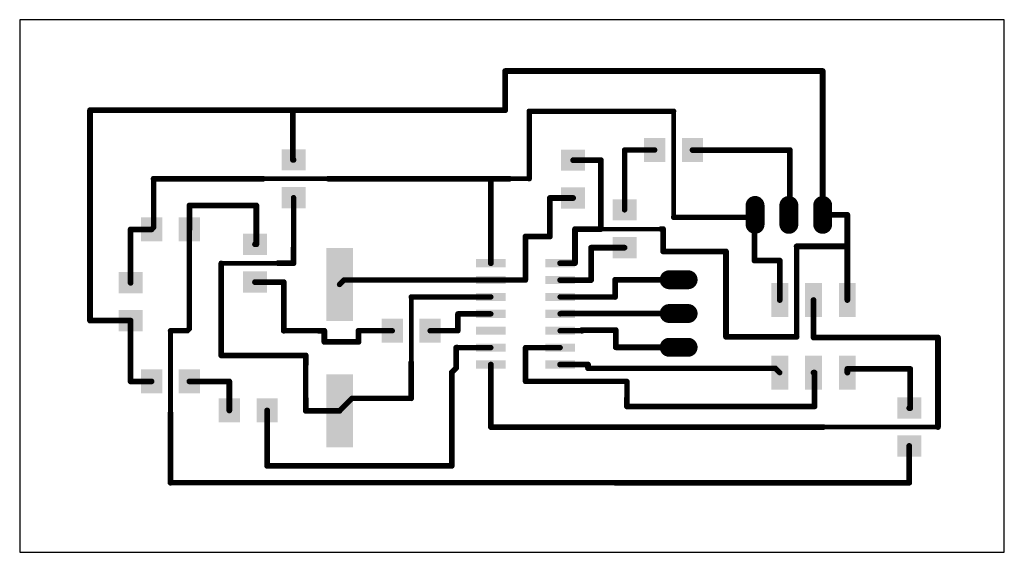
# Model space of a CAD drawing. Extents: x 54.7 to 128.7, y 35.4 to 75.5.
import ezdxf

# ---------------------------------------------------------------- set-up
doc = ezdxf.new("R2010")
doc.units = 0
for name, color, linetype in [('1', 12, 'CONTINUOUS'), ('17', 110, 'CONTINUOUS'), ('20', 31, 'CONTINUOUS')]:
    doc.layers.add(name, color=color, linetype=linetype)

# ---------------------------------------------------------------- blocks, each defined once
blk = doc.blocks.new('RECT')
blk.add_solid([(-0.5, -0.5), (0.5, -0.5), (-0.5, 0.5), (0.5, 0.5)])
blk = doc.blocks.new('LONGP100')
at = {"const_width": 1}
blk.add_lwpolyline([(-0.5, 0), (0.5, 0)], dxfattribs=at)
at = {"const_width": 0.5}
for points in [[(-0.5, 0.25, 1), (-0.5, -0.25)], [(0.5, -0.25, 1), (0.5, 0.25)]]:
    blk.add_lwpolyline(points, format="xyb", dxfattribs=at)

msp = doc.modelspace()

# ---------------------------------------------------------------- linework, layer by layer
at = {"layer": '1'}
for points, const_width in [([(91.186, 71.7106, 1), (91.186, 71.4947)], 0.2159), ([(91.294, 71.6026, 1), (91.0781, 71.6026)], 0.2159), ([(115.1446, 71.6026, 1), (114.9287, 71.6026)], 0.2159), ([(115.0366, 71.4947, 1), (115.0366, 71.7106)], 0.2159), ([(59.9948, 68.7642, 1), (59.9948, 68.5482)], 0.2159), ([(60.1028, 68.6562, 1), (59.8869, 68.6562)], 0.2159), ([(75.2348, 68.7642, 1), (75.2348, 68.5482)], 0.2159), ([(75.3428, 68.6562, 1), (75.1269, 68.6562)], 0.2159), ([(75.2348, 68.5482, 1), (75.2348, 68.7642)], 0.2159), ([(91.186, 68.5482, 1), (91.186, 68.7642)], 0.2159), ([(91.0781, 68.6562, 1), (91.294, 68.6562)], 0.2159), ([(92.9894, 68.6816, 1), (92.9894, 68.4784)], 0.2032), ([(93.091, 68.58, 1), (92.8878, 68.58)], 0.2032), ([(103.9241, 68.58, 1), (103.7463, 68.58)], 0.1778), ([(103.8352, 68.4784, 1), (103.8352, 68.6816)], 0.2032), ([(100.2538, 65.659, 1), (100.0506, 65.659)], 0.2032), ([(100.1522, 65.7606, 1), (100.1522, 65.5574)], 0.2032), ([(102.4132, 65.5574, 1), (102.4132, 65.7606)], 0.2032), ([(105.2572, 65.767, 1), (105.2572, 65.5511)], 0.2159), ([(112.6808, 65.659, 1), (112.4648, 65.659)], 0.2159), ([(112.5728, 65.5511, 1), (112.5728, 65.767)], 0.2159), ([(75.2348, 65.0299, 1), (75.2348, 64.814)], 0.2159), ([(75.2856, 64.814, 1), (75.2856, 65.0299)], 0.2159), ([(96.2914, 65.0046, 1), (96.2914, 64.7887)], 0.2159), ([(98.4822, 64.8966, 1), (98.2662, 64.8966)], 0.2159), ([(98.3742, 64.7887, 1), (98.3742, 65.0046)], 0.2159), ([(75.1269, 64.922, 1), (75.3428, 64.922)], 0.2159), ([(64.77, 63.608, 1), (64.77, 63.392)], 0.2159), ([(64.8716, 63.5, 1), (64.6684, 63.5)], 0.2032), ([(72.9996, 63.5889, 1), (72.9996, 63.4111)], 0.1778), ([(72.9996, 63.392, 1), (72.9996, 63.608)], 0.2159), ([(77.9018, 63.608, 1), (77.9018, 63.392)], 0.2159), ([(77.9018, 63.4111, 1), (77.9018, 63.5889)], 0.1778), ([(89.9922, 63.608, 1), (89.9922, 63.392)], 0.2159), ([(89.9922, 63.392, 1), (89.9922, 63.608)], 0.2159), ([(90.1065, 63.608, 1), (90.1065, 63.392)], 0.2159), ([(90.2145, 63.5, 1), (89.9986, 63.5)], 0.2159), ([(90.1065, 63.392, 1), (90.1065, 63.608)], 0.2159), ([(91.5162, 63.5889, 1), (91.5162, 63.4111)], 0.1778), ([(91.5162, 63.392, 1), (91.5162, 63.608)], 0.2159), ([(92.9894, 63.4111, 1), (92.9894, 63.5889)], 0.1778), ([(92.8878, 63.5, 1), (93.091, 63.5)], 0.2032), ([(75.3872, 62.078, 1), (75.184, 62.078)], 0.2032), ([(94.5388, 62.1606, 1), (94.5388, 61.9447)], 0.2159), ([(94.6468, 62.0526, 1), (94.4309, 62.0526)], 0.2159), ([(96.2914, 61.9447, 1), (96.2914, 62.1606)], 0.2159), ([(67.462, 61.6014, 1), (67.462, 61.3854)], 0.2159), ([(67.57, 61.4934, 1), (67.3541, 61.4934)], 0.2159), ([(72.5996, 61.4934, 1), (72.3837, 61.4934)], 0.2159), ([(72.4916, 61.3854, 1), (72.4916, 61.6014)], 0.2159), ([(100.0506, 61.1628, 1), (100.2538, 61.1628)], 0.2032), ([(103.8352, 60.706, 1), (103.8352, 60.5028)], 0.2032), ([(103.7463, 60.6044, 1), (103.9241, 60.6044)], 0.1778), ([(109.707, 60.6762, 1), (109.8506, 60.5326)], 0.2032), ([(109.7788, 60.5028, 1), (109.7788, 60.706)], 0.2032), ([(110.0138, 60.7822, 1), (109.7978, 60.7822)], 0.2159), ([(109.9058, 60.8902, 1), (109.9058, 60.6743)], 0.2159), ([(110.0284, 60.7104, 1), (109.8848, 60.854)], 0.2032), ([(109.9566, 60.6743, 1), (109.9566, 60.8902)], 0.2159), ([(112.4203, 60.8585, 1), (112.5729, 60.7059)], 0.2159), ([(112.4648, 60.8584, 1), (112.6808, 60.8584)], 0.2159), ([(112.6491, 60.7821, 1), (112.4965, 60.9347)], 0.2159), ([(115.0366, 60.8902, 1), (115.0366, 60.6743)], 0.2159), ([(114.9287, 60.7822, 1), (115.1446, 60.7822)], 0.2159), ([(116.9988, 60.7822, 1), (116.7828, 60.7822)], 0.2159), ([(116.8908, 60.6743, 1), (116.8908, 60.8902)], 0.2159), ([(64.6684, 59.842, 1), (64.8716, 59.842)], 0.2032), ([(64.8418, 59.7702, 1), (64.6982, 59.9138)], 0.2032), ([(96.5391, 59.7154, 1), (96.3231, 59.7154)], 0.2159), ([(96.4311, 59.8234, 1), (96.4311, 59.6075)], 0.2159), ([(98.3742, 59.6075, 1), (98.3742, 59.8234)], 0.2159), ([(102.8954, 59.8234, 1), (102.8954, 59.6075)], 0.2159), ([(103.1558, 59.7154, 1), (102.9399, 59.7154)], 0.2159), ([(103.0478, 59.6075, 1), (103.0478, 59.8234)], 0.2159), ([(63.0428, 59.798, 1), (63.0428, 59.5821)], 0.2159), ([(63.1508, 59.69, 1), (62.9348, 59.69)], 0.2159), ([(64.5462, 59.7618, 1), (64.6898, 59.6182)], 0.2032), ([(64.618, 59.5821, 1), (64.618, 59.798)], 0.2159), ([(67.3541, 59.69, 1), (67.57, 59.69)], 0.2159), ([(67.5636, 59.69, 1), (67.3604, 59.69)], 0.2032), ([(92.71, 59.2646, 1), (92.71, 59.0487)], 0.2159), ([(92.818, 59.1566, 1), (92.6021, 59.1566)], 0.2159), ([(94.4309, 59.1566, 1), (94.6468, 59.1566)], 0.2159), ([(94.5388, 59.0487, 1), (94.5388, 59.2646)], 0.2159), ([(98.2662, 59.7154, 1), (98.4822, 59.7154)], 0.2159), ([(98.3742, 59.798, 1), (98.3742, 59.6329)], 0.1651), ([(102.8954, 59.6329, 1), (102.8954, 59.798)], 0.1651), ([(72.39, 58.68, 1), (72.39, 58.4641)], 0.2159), ([(72.3837, 58.572, 1), (72.5996, 58.572)], 0.2159), ([(72.4916, 58.4641, 1), (72.4916, 58.68)], 0.2159), ([(75.3936, 58.293, 1), (75.1776, 58.293)], 0.2159), ([(97.6376, 58.4268, 1), (97.6376, 58.2109)], 0.2159), ([(97.7456, 58.3188, 1), (97.5297, 58.3188)], 0.2159), ([(100.1522, 58.2109, 1), (100.1522, 58.4268)], 0.2159), ([(113.0808, 58.528, 1), (113.0808, 58.312)], 0.2159), ([(113.1761, 58.42, 1), (112.9856, 58.42)], 0.1905), ([(116.9988, 58.42, 1), (116.7828, 58.42)], 0.2159), ([(116.7828, 58.42, 1), (116.9988, 58.42)], 0.2159), ([(116.8908, 58.312, 1), (116.8908, 58.528)], 0.2159), ([(75.184, 58.293, 1), (75.3872, 58.293)], 0.2032), ([(92.6021, 58.0648, 1), (92.818, 58.0648)], 0.2159), ([(92.8116, 58.0648, 1), (92.6084, 58.0648)], 0.2032), ([(103.0478, 58.147, 1), (103.0478, 57.931)], 0.2159), ([(102.9399, 58.039, 1), (103.1558, 58.039)], 0.2159), ([(107.8802, 58.039, 1), (107.6643, 58.039)], 0.2159), ([(107.7722, 57.931, 1), (107.7722, 58.147)], 0.2159), ([(69.9516, 57.15, 1), (69.7484, 57.15)], 0.2032), ([(69.85, 57.2389, 1), (69.85, 57.0611)], 0.1778), ([(74.1172, 57.258, 1), (74.1172, 57.0421)], 0.2159), ([(74.1172, 57.0611, 1), (74.1172, 57.2389)], 0.1778), ([(75.1776, 57.15, 1), (75.3936, 57.15)], 0.2159), ([(75.2856, 57.0421, 1), (75.2856, 57.258)], 0.2159), ([(89.9986, 57.15, 1), (90.2145, 57.15)], 0.2159), ([(95.3135, 57.258, 1), (95.3135, 57.0421)], 0.2159), ([(96.3231, 57.15, 1), (96.5391, 57.15)], 0.2159), ([(96.4311, 57.0421, 1), (96.4311, 57.258)], 0.2159), ([(109.9058, 57.4612, 1), (109.9058, 57.2452)], 0.2159), ([(109.7978, 57.3532, 1), (110.0138, 57.3532)], 0.2159), ([(111.9188, 57.3532, 1), (111.7028, 57.3532)], 0.2159), ([(111.8108, 57.2452, 1), (111.8108, 57.4612)], 0.2159), ([(62.9348, 55.6764, 1), (63.1508, 55.6764)], 0.2159), ([(72.39, 55.836, 1), (72.39, 55.62)], 0.2159), ([(74.657, 55.728, 1), (74.4411, 55.728)], 0.2159), ([(74.549, 55.62, 1), (74.549, 55.836)], 0.2159), ([(78.6682, 55.6218, 1), (78.8118, 55.4782)], 0.2032), ([(79.07, 55.9816, 1), (79.07, 55.7784)], 0.2032), ([(79.1418, 55.8082, 1), (78.9982, 55.9518)], 0.2032), ([(90.1065, 55.9816, 1), (90.1065, 55.7784)], 0.2032), ([(90.1065, 55.7784, 1), (90.1065, 55.9816)], 0.2032), ([(92.6084, 55.88, 1), (92.8116, 55.88)], 0.2032), ([(92.71, 55.7784, 1), (92.71, 55.9816)], 0.2032), ([(95.3135, 55.988, 1), (95.3135, 55.7721)], 0.2159), ([(97.5297, 55.88, 1), (97.7456, 55.88)], 0.2159), ([(97.6376, 55.7721, 1), (97.6376, 55.988)], 0.2159), ([(99.441, 56.0134, 1), (99.441, 55.7974)], 0.2159), ([(99.549, 55.9054, 1), (99.3331, 55.9054)], 0.2159), ([(104.2162, 55.7974, 1), (104.2162, 56.0134)], 0.2159), ([(69.958, 54.61, 1), (69.7421, 54.61)], 0.2159), ([(84.1248, 54.7116, 1), (84.1248, 54.5084)], 0.2032), ([(84.2137, 54.61, 1), (84.0359, 54.61)], 0.1778), ([(90.1065, 54.5084, 1), (90.1065, 54.7116)], 0.2032), ([(95.3135, 54.7116, 1), (95.3135, 54.5084)], 0.2032), ([(99.441, 54.5084, 1), (99.441, 54.7116)], 0.2032), ([(69.7484, 54.61, 1), (69.9516, 54.61)], 0.2032), ([(99.3331, 54.61, 1), (99.549, 54.61)], 0.2159), ([(111.7028, 54.3804, 1), (111.9188, 54.3804)], 0.2159), ([(114.4588, 54.3804, 1), (114.2429, 54.3804)], 0.2159), ([(116.7828, 54.3804, 1), (116.9988, 54.3804)], 0.2159), ([(87.63, 53.4416, 1), (87.63, 53.2384)], 0.2032), ([(87.7316, 53.34, 1), (87.5284, 53.34)], 0.2032), ([(90.1065, 53.2384, 1), (90.1065, 53.4416)], 0.2032), ([(95.2417, 53.4118, 1), (95.3853, 53.2682)], 0.2032), ([(95.3389, 53.467, 1), (95.3389, 53.2638)], 0.2032), ([(95.4107, 53.2936, 1), (95.2671, 53.4372)], 0.2032), ([(104.2162, 53.2638, 1), (104.2162, 53.467)], 0.2032), ([(59.9948, 52.9404, 1), (59.9948, 52.7244)], 0.2159), ([(59.8869, 52.8324, 1), (60.1028, 52.8324)], 0.2159), ([(63.1508, 52.8324, 1), (62.9348, 52.8324)], 0.2159), ([(63.0428, 52.7244, 1), (63.0428, 52.9404)], 0.2159), ([(66.04, 52.1716, 1), (66.04, 51.9684)], 0.2032), ([(66.1289, 52.07, 1), (65.9511, 52.07)], 0.1778), ([(67.2382, 52.1418, 1), (67.3818, 51.9982)], 0.2032), ([(67.31, 51.9684, 1), (67.31, 52.1716)], 0.2032), ([(67.3604, 52.222, 1), (67.5636, 52.222)], 0.2032), ([(67.5338, 52.1502, 1), (67.3902, 52.2938)], 0.2032), ([(74.4411, 52.07, 1), (74.657, 52.07)], 0.2159), ([(74.549, 52.1716, 1), (74.549, 51.9684)], 0.2032), ([(77.1652, 52.178, 1), (77.1652, 51.962)], 0.2159), ([(77.1652, 51.9684, 1), (77.1652, 52.1716)], 0.2032), ([(77.705, 52.07, 1), (77.4891, 52.07)], 0.2159), ([(77.597, 51.962, 1), (77.597, 52.178)], 0.2159), ([(80.2704, 52.07, 1), (80.0545, 52.07)], 0.2159), ([(80.1624, 52.1716, 1), (80.1624, 51.9684)], 0.2032), ([(82.7028, 51.9684, 1), (82.7028, 52.1716)], 0.2032), ([(85.5468, 52.1716, 1), (85.5468, 51.9684)], 0.2032), ([(87.5284, 52.07, 1), (87.7316, 52.07)], 0.2032), ([(87.63, 51.9684, 1), (87.63, 52.1716)], 0.2032), ([(95.3135, 52.1716, 1), (95.3135, 51.9684)], 0.2032), ([(96.9518, 52.2288, 1), (96.9518, 52.0129)], 0.2159), ([(97.0598, 52.1208, 1), (96.8439, 52.1208)], 0.2159), ([(96.8439, 52.07, 1), (97.0598, 52.07)], 0.2159), ([(96.9518, 51.9684, 1), (96.9518, 52.1716)], 0.2032), ([(99.5998, 52.1208, 1), (99.3838, 52.1208)], 0.2159), ([(99.4918, 52.0129, 1), (99.4918, 52.2288)], 0.2159), ([(107.7722, 51.7208, 1), (107.7722, 51.5048)], 0.2159), ([(113.0808, 51.5048, 1), (113.0808, 51.7208)], 0.2159), ([(77.597, 51.3398, 1), (77.597, 51.1238)], 0.2159), ([(77.4891, 51.2318, 1), (77.705, 51.2318)], 0.2159), ([(80.0545, 51.2318, 1), (80.2704, 51.2318)], 0.2159), ([(80.1624, 51.1238, 1), (80.1624, 51.3398)], 0.2159), ([(99.4918, 50.9334, 1), (99.4918, 50.7174)], 0.2159), ([(104.2162, 50.7174, 1), (104.2162, 50.9334)], 0.2159), ([(107.6643, 51.6128, 1), (107.8802, 51.6128)], 0.2159), ([(112.9856, 51.6128, 1), (113.1761, 51.6128)], 0.1905), ([(114.3508, 51.67, 1), (114.3508, 51.4541)], 0.2159), ([(114.2429, 51.562, 1), (114.4588, 51.562)], 0.2159), ([(123.806, 51.562, 1), (123.5901, 51.562)], 0.2159), ([(123.698, 51.4541, 1), (123.698, 51.67)], 0.2159), ([(69.85, 50.3238, 1), (69.85, 50.1078)], 0.2159), ([(69.7421, 50.2158, 1), (69.958, 50.2158)], 0.2159), ([(76.308, 50.2158, 1), (76.0921, 50.2158)], 0.2159), ([(76.2, 50.1078, 1), (76.2, 50.3238)], 0.2159), ([(87.611, 50.8, 1), (87.395, 50.8)], 0.2159), ([(87.503, 50.908, 1), (87.503, 50.6921)], 0.2159), ([(87.6046, 50.9016, 1), (87.6046, 50.6984)], 0.2032), ([(87.6046, 50.6921, 1), (87.6046, 50.908)], 0.2159), ([(90.1065, 50.6984, 1), (90.1065, 50.9016)], 0.2032), ([(92.8116, 50.8, 1), (92.6084, 50.8)], 0.2032), ([(92.71, 50.9016, 1), (92.71, 50.6984)], 0.2032), ([(95.3135, 50.6984, 1), (95.3135, 50.9016)], 0.2032), ([(99.3838, 50.8254, 1), (99.5998, 50.8254)], 0.2159), ([(76.0921, 49.53, 1), (76.308, 49.53)], 0.2159), ([(76.3016, 49.53, 1), (76.0984, 49.53)], 0.2032), ([(84.2328, 49.6824, 1), (84.0169, 49.6824)], 0.2159), ([(84.0359, 49.6824, 1), (84.2137, 49.6824)], 0.1778), ([(90.2145, 49.53, 1), (89.9986, 49.53)], 0.2159), ([(95.3135, 49.638, 1), (95.3135, 49.422)], 0.2159), ([(97.517, 49.53, 1), (97.3011, 49.53)], 0.2159), ([(97.409, 49.422, 1), (97.409, 49.638)], 0.2159), ([(87.2808, 48.9458, 1), (87.0649, 48.9458)], 0.2159), ([(87.0965, 49.0221, 1), (87.2491, 48.8695)], 0.2159), ([(87.395, 49.276, 1), (87.611, 49.276)], 0.2159), ([(87.5793, 49.1997, 1), (87.4267, 49.3523)], 0.2159), ([(97.3011, 49.2506, 1), (97.517, 49.2506)], 0.2159), ([(97.409, 49.3522, 1), (97.409, 49.149)], 0.2032), ([(111.5524, 49.3224, 1), (111.4088, 49.1788)], 0.2032), ([(111.4806, 49.149, 1), (111.4806, 49.3522)], 0.2032), ([(111.739, 48.8486, 1), (111.8826, 48.9922)], 0.2032), ([(114.3508, 49.0284, 1), (114.3508, 48.8124)], 0.2159), ([(114.535, 48.9204, 1), (114.3191, 48.9204)], 0.2159), ([(114.427, 48.8124, 1), (114.427, 49.0284)], 0.2159), ([(116.9988, 49.1998, 1), (116.7828, 49.1998)], 0.2159), ([(116.7828, 48.9204, 1), (116.9988, 48.9204)], 0.2159), ([(116.8908, 49.3078, 1), (116.8908, 49.0919)], 0.2159), ([(121.7232, 49.1998, 1), (121.5072, 49.1998)], 0.2159), ([(121.6152, 49.0919, 1), (121.6152, 49.3078)], 0.2159), ([(63.0428, 48.368, 1), (63.0428, 48.1521)], 0.2159), ([(62.9348, 48.26, 1), (63.1508, 48.26)], 0.2159), ([(64.618, 48.1521, 1), (64.618, 48.368)], 0.2159), ([(67.462, 48.368, 1), (67.462, 48.1521)], 0.2159), ([(70.568, 48.26, 1), (70.3521, 48.26)], 0.2159), ([(70.46, 48.1521, 1), (70.46, 48.368)], 0.2159), ([(92.71, 48.3616, 1), (92.71, 48.1584)], 0.2032), ([(92.6084, 48.26, 1), (92.8116, 48.26)], 0.2032), ([(100.4316, 48.26, 1), (100.2284, 48.26)], 0.2032), ([(100.33, 48.1584, 1), (100.33, 48.3616)], 0.2032), ([(76.308, 46.99, 1), (76.0921, 46.99)], 0.2159), ([(76.0984, 46.99, 1), (76.3016, 46.99)], 0.2032), ([(79.68, 47.0916, 1), (79.68, 46.8884)], 0.2032), ([(79.7518, 46.9182, 1), (79.6082, 47.0618)], 0.2032), ([(84.0169, 46.99, 1), (84.2328, 46.99)], 0.2159), ([(84.1248, 46.8884, 1), (84.1248, 47.0916)], 0.2032), ([(100.438, 46.99, 1), (100.222, 46.99)], 0.2159), ([(100.2284, 46.99, 1), (100.4316, 46.99)], 0.2032), ([(66.148, 45.8724, 1), (65.9321, 45.8724)], 0.2159), ([(65.9511, 45.8724, 1), (66.1289, 45.8724)], 0.1778), ([(70.3521, 46.0756, 1), (70.568, 46.0756)], 0.2159), ([(73.412, 46.0756, 1), (73.196, 46.0756)], 0.2159), ([(76.2, 46.158, 1), (76.2, 45.9421)], 0.2159), ([(76.0921, 46.05, 1), (76.308, 46.05)], 0.2159), ([(78.6682, 46.1218, 1), (78.8118, 45.9782)], 0.2032), ([(78.74, 45.9421, 1), (78.74, 46.158)], 0.2159), ([(100.33, 46.4884, 1), (100.33, 46.2724)], 0.2159), ([(100.222, 46.3804, 1), (100.438, 46.3804)], 0.2159), ([(114.3191, 46.3804, 1), (114.535, 46.3804)], 0.2159), ([(114.427, 46.2724, 1), (114.427, 46.4884)], 0.2159), ([(121.539, 46.361, 1), (121.539, 46.145)], 0.2159), ([(121.5072, 46.253, 1), (121.7232, 46.253)], 0.2159), ([(121.6152, 46.145, 1), (121.6152, 46.361)], 0.2159), ([(90.1065, 44.9365, 1), (90.1065, 44.7206)], 0.2159), ([(89.9986, 44.8286, 1), (90.2145, 44.8286)], 0.2159), ([(115.0874, 44.9175, 1), (115.0874, 44.7397)], 0.1778), ([(115.0874, 44.7206, 1), (115.0874, 44.9365)], 0.2159), ([(123.5901, 44.8286, 1), (123.806, 44.8286)], 0.2159), ([(123.698, 44.7397, 1), (123.698, 44.9175)], 0.1778), ([(121.647, 43.409, 1), (121.431, 43.409)], 0.2159), ([(73.196, 41.91, 1), (73.412, 41.91)], 0.2159), ([(73.304, 42.018, 1), (73.304, 41.8021)], 0.2159), ([(76.2, 42.0116, 1), (76.2, 41.8084)], 0.2032), ([(76.2, 41.8021, 1), (76.2, 42.018)], 0.2159), ([(84.9884, 42.018, 1), (84.9884, 41.8021)], 0.2159), ([(84.9884, 41.8084, 1), (84.9884, 42.0116)], 0.2032), ([(87.0649, 41.91, 1), (87.2808, 41.91)], 0.2159), ([(87.1728, 41.8021, 1), (87.1728, 42.018)], 0.2159), ([(65.9321, 40.64, 1), (66.148, 40.64)], 0.2159), ([(66.04, 40.7416, 1), (66.04, 40.5384)], 0.2032), ([(99.441, 40.748, 1), (99.441, 40.532)], 0.2159), ([(99.441, 40.5384, 1), (99.441, 40.7416)], 0.2032), ([(121.431, 40.64, 1), (121.647, 40.64)], 0.2159), ([(121.539, 40.532, 1), (121.539, 40.748)], 0.2159)]:
    msp.add_lwpolyline(points, format="xyb", dxfattribs=dict(at, const_width=const_width))
for points, const_width in [([(91.186, 71.6026), (91.186, 68.6562)], 0.4318), ([(115.0366, 71.6026), (91.186, 71.6026)], 0.4318), ([(115.0366, 60.7822), (115.0366, 71.6026)], 0.4318), ([(59.9948, 68.6562), (75.2348, 68.6562)], 0.4318), ([(59.9948, 68.6562), (59.9948, 52.8324)], 0.4318), ([(75.2348, 68.6562), (91.186, 68.6562)], 0.4318), ([(75.2348, 64.922), (75.2348, 68.6562)], 0.4318), ([(92.9894, 68.58), (103.8352, 68.58)], 0.4064), ([(92.9894, 63.5), (92.9894, 68.58)], 0.4064), ([(103.8352, 68.58), (103.8352, 60.6044)], 0.3556), ([(100.1522, 61.1628), (100.1522, 65.659)], 0.4064), ([(100.1522, 65.659), (102.4132, 65.659)], 0.4064), ([(105.2572, 65.659), (112.5728, 65.659)], 0.4318), ([(112.5728, 65.659), (112.5728, 60.8584)], 0.4318), ([(75.2856, 64.922), (75.2348, 64.922)], 0.4318), ([(98.3742, 64.8966), (96.2914, 64.8966)], 0.4318), ([(98.3742, 59.7154), (98.3742, 64.8966)], 0.4318), ([(72.9996, 63.5), (64.77, 63.5)], 0.4318), ([(64.77, 63.5), (64.77, 59.842)], 0.4064), ([(77.9018, 63.5), (72.9996, 63.5)], 0.3556), ([(77.9018, 63.5), (89.9922, 63.5)], 0.4318), ([(90.1065, 63.5), (89.9922, 63.5)], 0.4318), ([(90.1065, 63.5), (91.5162, 63.5)], 0.4318), ([(90.1065, 57.15), (90.1065, 63.5)], 0.4318), ([(92.9894, 63.5), (91.5162, 63.5)], 0.3556), ([(75.2856, 58.293), (75.2856, 62.078)], 0.4064), ([(94.5388, 62.0526), (96.2914, 62.0526)], 0.4318), ([(94.5388, 59.1566), (94.5388, 62.0526)], 0.4318), ([(67.462, 59.69), (67.462, 61.4934)], 0.4318), ([(67.462, 61.4934), (72.4916, 61.4934)], 0.4318), ([(72.4916, 61.4934), (72.4916, 58.572)], 0.4318), ([(109.7788, 60.6044), (103.8352, 60.6044)], 0.4064), ([(109.9566, 60.7822), (109.7788, 60.6044)], 0.4064), ([(109.9058, 57.3532), (109.9058, 60.7822)], 0.4318), ([(109.9058, 60.7822), (109.9566, 60.7822)], 0.4318), ([(112.5728, 60.8584), (112.4966, 60.7822)], 0.4318), ([(115.0366, 60.7822), (116.8908, 60.7822)], 0.4318), ([(116.8908, 60.7822), (116.8908, 58.42)], 0.4318), ([(64.77, 59.842), (64.618, 59.69)], 0.4064), ([(96.4311, 59.7154), (98.3742, 59.7154)], 0.4318), ([(96.4311, 57.15), (96.4311, 59.7154)], 0.4318), ([(102.8954, 59.7154), (103.0478, 59.7154)], 0.4318), ([(103.0478, 59.7154), (103.0478, 58.039)], 0.4318), ([(64.618, 59.69), (63.0428, 59.69)], 0.4318), ([(63.0428, 59.69), (63.0428, 55.6764)], 0.4318), ([(67.462, 59.69), (67.462, 52.222)], 0.4064), ([(92.71, 58.0648), (92.71, 59.1566)], 0.4318), ([(92.71, 59.1566), (94.5388, 59.1566)], 0.4318), ([(98.3742, 59.7154), (102.8954, 59.7154)], 0.3302), ([(72.4916, 58.572), (72.39, 58.572)], 0.4318), ([(75.2856, 57.15), (75.2856, 58.293)], 0.4318), ([(100.1522, 58.3188), (97.6376, 58.3188)], 0.4318), ([(97.6376, 58.3188), (97.6376, 55.88)], 0.4318), ([(116.8908, 58.42), (113.0808, 58.42)], 0.4318), ([(113.0808, 58.42), (113.0808, 51.6128)], 0.381), ([(116.8908, 58.42), (116.8908, 54.3804)], 0.4318), ([(92.71, 55.88), (92.71, 58.0648)], 0.4064), ([(103.0478, 58.039), (107.7722, 58.039)], 0.4318), ([(107.7722, 51.6128), (107.7722, 58.039)], 0.4318), ([(69.85, 57.15), (69.85, 54.61)], 0.4064), ([(69.85, 57.15), (74.1172, 57.15)], 0.3556), ([(74.1172, 57.15), (75.2856, 57.15)], 0.4318), ([(95.3135, 57.15), (96.4311, 57.15)], 0.4318), ([(111.8108, 57.3532), (109.9058, 57.3532)], 0.4318), ([(111.8108, 54.3804), (111.8108, 57.3532)], 0.4318), ([(72.39, 55.728), (74.549, 55.728)], 0.4318), ([(74.549, 55.728), (74.549, 52.07)], 0.4318), ([(78.74, 55.55), (79.07, 55.88)], 0.4064), ([(79.07, 55.88), (90.1065, 55.88)], 0.4064), ([(92.71, 55.88), (90.1065, 55.88)], 0.4064), ([(97.6376, 55.88), (95.3135, 55.88)], 0.4318), ([(104.2162, 55.9054), (99.441, 55.9054)], 0.4318), ([(99.441, 55.9054), (99.441, 54.61)], 0.4318), ([(69.85, 54.61), (69.85, 50.2158)], 0.4318), ([(84.1248, 54.61), (90.1065, 54.61)], 0.4064), ([(84.1248, 54.61), (84.1248, 49.6824)], 0.3556), ([(99.441, 54.61), (95.3135, 54.61)], 0.4064), ([(114.3508, 54.3804), (114.3508, 51.562)], 0.4318), ([(90.1065, 53.34), (87.63, 53.34)], 0.4064), ([(87.63, 52.07), (87.63, 53.34)], 0.4064), ([(95.3135, 53.34), (95.3389, 53.3654)], 0.4064), ([(104.2162, 53.3654), (95.3389, 53.3654)], 0.4064), ([(59.9948, 52.8324), (63.0428, 52.8324)], 0.4318), ([(63.0428, 52.8324), (63.0428, 48.26)], 0.4318), ([(67.31, 52.07), (66.04, 52.07)], 0.4064), ([(66.04, 52.07), (66.04, 45.8724)], 0.3556), ([(67.462, 52.222), (67.31, 52.07)], 0.4064), ([(74.549, 52.07), (77.1652, 52.07)], 0.4064), ([(77.1652, 52.07), (77.597, 52.07)], 0.4318), ([(77.597, 52.07), (77.597, 51.2318)], 0.4318), ([(80.1624, 51.2318), (80.1624, 52.07)], 0.4318), ([(80.1624, 52.07), (82.7028, 52.07)], 0.4064), ([(85.5468, 52.07), (87.63, 52.07)], 0.4064), ([(95.3135, 52.07), (96.9518, 52.07)], 0.4064), ([(99.4918, 52.1208), (96.9518, 52.1208)], 0.4318), ([(96.9518, 52.1208), (96.9518, 52.07)], 0.4318), ([(99.4918, 50.8254), (99.4918, 52.1208)], 0.4318), ([(113.0808, 51.6128), (107.7722, 51.6128)], 0.4318), ([(77.597, 51.2318), (80.1624, 51.2318)], 0.4318), ([(104.2162, 50.8254), (99.4918, 50.8254)], 0.4318), ([(114.3508, 51.562), (123.698, 51.562)], 0.4318), ([(123.698, 51.562), (123.698, 44.8286)], 0.4318), ([(69.85, 50.2158), (76.2, 50.2158)], 0.4318), ([(76.2, 50.2158), (76.2, 49.53)], 0.4318), ([(87.6046, 50.8), (87.503, 50.8)], 0.4318), ([(87.503, 50.8), (87.503, 49.276)], 0.4318), ([(90.1065, 50.8), (87.6046, 50.8)], 0.4064), ([(92.71, 50.8), (92.71, 48.26)], 0.4064), ([(92.71, 50.8), (95.3135, 50.8)], 0.4064), ([(76.2, 49.53), (76.2, 46.99)], 0.4064), ([(84.1248, 49.6824), (84.1248, 46.99)], 0.4318), ([(90.1065, 49.53), (90.1065, 44.8286)], 0.4318), ([(95.3135, 49.53), (97.409, 49.53)], 0.4318), ([(97.409, 49.53), (97.409, 49.2506)], 0.4318), ([(87.503, 49.276), (87.1728, 48.9458)], 0.4318), ([(87.1728, 48.9458), (87.1728, 41.91)], 0.4318), ([(111.4806, 49.2506), (97.409, 49.2506)], 0.4064), ([(111.4806, 49.2506), (111.8108, 48.9204)], 0.4064), ([(114.427, 48.9204), (114.3508, 48.9204)], 0.4318), ([(114.427, 46.3804), (114.427, 48.9204)], 0.4318), ([(116.8908, 48.9204), (116.8908, 49.1998)], 0.4318), ([(116.8908, 49.1998), (121.6152, 49.1998)], 0.4318), ([(121.6152, 49.1998), (121.6152, 46.253)], 0.4318), ([(64.618, 48.26), (63.0428, 48.26)], 0.4318), ([(67.462, 48.26), (70.46, 48.26)], 0.4318), ([(70.46, 48.26), (70.46, 46.0756)], 0.4318), ([(92.71, 48.26), (100.33, 48.26)], 0.4064), ([(100.33, 48.26), (100.33, 46.99)], 0.4064), ([(76.2, 46.05), (76.2, 46.99)], 0.4318), ([(78.74, 46.05), (79.68, 46.99)], 0.4064), ([(84.1248, 46.99), (79.68, 46.99)], 0.4064), ([(100.33, 46.99), (100.33, 46.3804)], 0.4318), ([(66.04, 45.8724), (66.04, 40.64)], 0.4318), ([(73.304, 46.0756), (73.304, 41.91)], 0.4318), ([(78.74, 46.05), (76.2, 46.05)], 0.4318), ([(100.33, 46.3804), (114.427, 46.3804)], 0.4318), ([(121.6152, 46.253), (121.539, 46.253)], 0.4318), ([(90.1065, 44.8286), (115.0874, 44.8286)], 0.4318), ([(123.698, 44.8286), (115.0874, 44.8286)], 0.3556), ([(121.539, 43.409), (121.539, 40.64)], 0.4318), ([(73.304, 41.91), (76.2, 41.91)], 0.4318), ([(76.2, 41.91), (84.9884, 41.91)], 0.4064), ([(87.1728, 41.91), (84.9884, 41.91)], 0.4318), ([(99.441, 40.64), (66.04, 40.64)], 0.4064), ([(121.539, 40.64), (99.441, 40.64)], 0.4318)]:
    msp.add_lwpolyline(points, dxfattribs=dict(at, const_width=const_width))
at = {"layer": '20'}
for p, q in [((128.6818, 75.4636), (54.7116, 75.4636)), ((54.7116, 75.4636), (54.7116, 35.4076)), ((128.6818, 35.4076), (128.6818, 75.4636)), ((54.7116, 35.4076), (128.6818, 35.4076))]:
    msp.add_line(p, q, dxfattribs=at)

# ---------------------------------------------------------------- block references
at = {"layer": '1'}
for p, xscale, yscale, rotation in [((102.4132, 65.659), 1.6, 1.803, 180), ((105.2572, 65.659), 1.6, 1.803, 180), ((75.2856, 64.922), 1.6, 1.803, 270), ((96.2914, 64.8966), 1.6, 1.803, 270), ((75.2856, 62.078), 1.6, 1.803, 270), ((96.2914, 62.0526), 1.6, 1.803, 270), ((100.1522, 61.1628), 1.6, 1.803, 270), ((64.618, 59.69), 1.6, 1.803, 180), ((67.462, 59.69), 1.6, 1.803, 180), ((72.39, 58.572), 1.6, 1.803, 270), ((100.1522, 58.3188), 1.6, 1.803, 270), ((78.74, 55.55), 5.5, 2, 270), ((90.1065, 57.15), 0.6096, 2.2098, 270), ((95.3135, 57.15), 0.6096, 2.2098, 270), ((63.0428, 55.6764), 1.6, 1.803, 90), ((72.39, 55.728), 1.6, 1.803, 270), ((90.1065, 55.88), 0.6096, 2.2098, 270), ((95.3135, 55.88), 0.6096, 2.2098, 270), ((111.8108, 54.3804), 2.54, 1.27, 90), ((114.3508, 54.3804), 2.54, 1.27, 90), ((116.8908, 54.3804), 2.54, 1.27, 90), ((90.1065, 54.61), 0.6096, 2.2098, 270), ((95.3135, 54.61), 0.6096, 2.2098, 270), ((63.0428, 52.8324), 1.6, 1.803, 90), ((90.1065, 53.34), 0.6096, 2.2098, 270), ((95.3135, 53.34), 0.6096, 2.2098, 270), ((90.1065, 52.07), 0.6096, 2.2098, 270), ((95.3135, 52.07), 0.6096, 2.2098, 270), ((90.1065, 50.8), 0.6096, 2.2098, 270), ((95.3135, 50.8), 0.6096, 2.2098, 270), ((90.1065, 49.53), 0.6096, 2.2098, 270), ((95.3135, 49.53), 0.6096, 2.2098, 270), ((111.8108, 48.9204), 2.54, 1.27, 90), ((114.3508, 48.9204), 2.54, 1.27, 90), ((116.8908, 48.9204), 2.54, 1.27, 90), ((78.74, 46.05), 5.5, 2, 270), ((70.46, 46.0756), 1.6, 1.803, 180), ((73.304, 46.0756), 1.6, 1.803, 180), ((121.539, 46.253), 1.6, 1.803, 90), ((121.539, 43.409), 1.6, 1.803, 90)]:
    msp.add_blockref('RECT', p, dxfattribs=dict(at, xscale=xscale, yscale=yscale, rotation=rotation))
at = {"layer": '1', "xscale": 1.6, "yscale": 1.803}
for p in [(82.7028, 52.07), (85.5468, 52.07), (64.618, 48.26), (67.462, 48.26)]:
    msp.add_blockref('RECT', p, dxfattribs=at)
at = {"layer": '17', "xscale": 1.4224, "yscale": 1.4224}
for p, rotation in [((109.9566, 60.7822), 270), ((112.4966, 60.7822), 270), ((115.0366, 60.7822), 270), ((104.2162, 55.9054), 180), ((104.2162, 53.3654), 180), ((104.2162, 50.8254), 180)]:
    msp.add_blockref('LONGP100', p, dxfattribs=dict(at, rotation=rotation))

doc.saveas('drawing.dxf')
